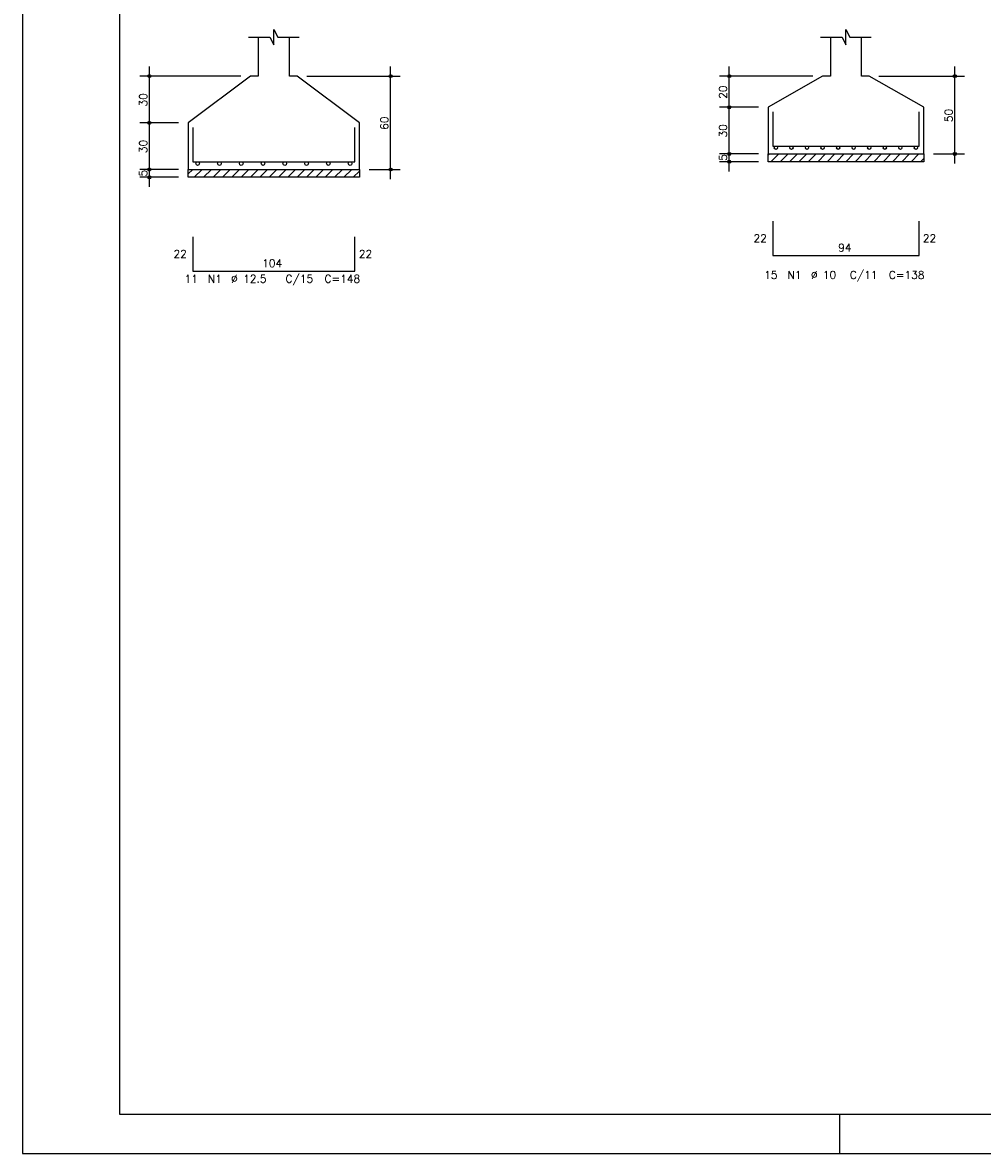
# Model space of a CAD drawing. Extents: x 0 to 84.1, y 0 to 59.4.
# Tile 1 of 6: x 0 to 24.7, y 0 to 29.1. Entities that reach past the tile are written whole.
import ezdxf

# ---------------------------------------------------------------- set-up
doc = ezdxf.new("R2010")
doc.units = 0
doc.header["$MEASUREMENT"] = 0
for name, color, linetype in [('1', 1, 'CONTINUOUS'), ('2', 2, 'CONTINUOUS'), ('3', 3, 'CONTINUOUS'), ('6', 6, 'CONTINUOUS')]:
    doc.layers.add(name, color=color, linetype=linetype)
doc.styles.get("Standard").update_dxf_attribs({"font": 'ROMANS.SHX'})

msp = doc.modelspace()

# ---------------------------------------------------------------- linework, layer by layer
at = {"layer": '1', "linetype": 'Continuous'}
for p, q in [((19.1672, 25.65844), (19.19876, 25.69)), ((19.239176, 25.49), (19.439176, 25.69)), ((19.479592, 25.49), (19.679592, 25.69)), ((19.720009, 25.49), (19.920009, 25.69)), ((19.960425, 25.49), (20.160425, 25.69)), ((20.200841, 25.49), (20.400841, 25.69)), ((20.441258, 25.49), (20.641258, 25.69)), ((20.681674, 25.49), (20.881674, 25.69)), ((20.92209, 25.49), (21.12209, 25.69)), ((21.162506, 25.49), (21.362506, 25.69)), ((21.402923, 25.49), (21.602923, 25.69)), ((21.643339, 25.49), (21.843339, 25.69)), ((21.883755, 25.49), (22.083755, 25.69)), ((22.124172, 25.49), (22.324172, 25.69)), ((22.364588, 25.49), (22.564588, 25.69)), ((22.605004, 25.49), (22.805004, 25.69)), ((22.845421, 25.49), (23.045421, 25.69)), ((4.26, 25.176219), (4.373781, 25.29)), ((4.414198, 25.09), (4.614198, 25.29)), ((4.654614, 25.09), (4.854614, 25.29)), ((4.89503, 25.09), (5.09503, 25.29)), ((5.135447, 25.09), (5.335447, 25.29)), ((5.375863, 25.09), (5.575863, 25.29)), ((5.616279, 25.09), (5.816279, 25.29)), ((5.856696, 25.09), (6.056696, 25.29)), ((6.097112, 25.09), (6.297112, 25.29)), ((6.337528, 25.09), (6.537528, 25.29)), ((6.577944, 25.09), (6.777944, 25.29)), ((6.818361, 25.09), (7.018361, 25.29)), ((7.058777, 25.09), (7.258777, 25.29)), ((7.299193, 25.09), (7.499193, 25.29)), ((7.53961, 25.09), (7.73961, 25.29)), ((7.780026, 25.09), (7.980026, 25.29)), ((8.020442, 25.09), (8.220442, 25.29)), ((8.260859, 25.09), (8.460859, 25.29)), ((23.085837, 25.49), (23.1672, 25.571363)), ((8.501275, 25.09), (8.66, 25.248725))]:
    msp.add_line(p, q, dxfattribs=at)
for points in [[(19.1672, 25.69), (23.1672, 25.69), (23.1672, 25.49), (19.1672, 25.49), (19.1672, 25.69)], [(4.26, 25.29), (8.66, 25.29), (8.66, 25.09), (4.26, 25.09), (4.26, 25.29)]]:
    msp.add_lwpolyline(points, dxfattribs=at)
at = {"layer": '2', "linetype": 'Continuous'}
for p, q in [((0, 59.400002), (0, 0)), ((3.26, 26.24), (3.26, 27.94)), ((9.46, 25.04), (9.46, 27.94)), ((18.1672, 26.64), (18.1672, 27.94)), ((23.9672, 25.44), (23.9672, 27.94)), ((5.61, 27.69), (3.01, 27.69)), ((5.86, 27.69), (5.86, 27.69)), ((7.06, 27.69), (7.06, 27.69)), ((7.31, 27.69), (9.71, 27.69)), ((20.3172, 27.69), (17.9172, 27.69)), ((20.5672, 27.69), (20.5672, 27.69)), ((21.7672, 27.69), (21.7672, 27.69)), ((22.0172, 27.69), (24.2172, 27.69)), ((18.1672, 25.44), (18.1672, 27.14)), ((3.26, 25.04), (3.26, 26.74)), ((18.9172, 26.89), (17.9172, 26.89)), ((18.9172, 26.89), (17.9172, 26.89)), ((19.1672, 26.89), (19.1672, 26.89)), ((19.1672, 26.89), (19.1672, 26.89)), ((4.01, 26.49), (3.01, 26.49)), ((4.01, 26.49), (3.01, 26.49)), ((4.26, 26.49), (4.26, 26.49)), ((4.26, 26.49), (4.26, 26.49)), ((18.1672, 25.24), (18.1672, 25.94)), ((18.9172, 25.69), (17.9172, 25.69)), ((18.9172, 25.69), (17.9172, 25.69)), ((19.1672, 25.69), (19.1672, 25.69)), ((19.1672, 25.69), (19.1672, 25.69)), ((23.1672, 25.69), (23.1672, 25.69)), ((23.4172, 25.69), (24.2172, 25.69)), ((4.01, 25.29), (3.01, 25.29)), ((4.01, 25.29), (3.01, 25.29)), ((3.26, 24.84), (3.26, 25.54)), ((4.26, 25.29), (4.26, 25.29)), ((4.26, 25.29), (4.26, 25.29)), ((8.66, 25.29), (8.66, 25.29)), ((8.91, 25.29), (9.71, 25.29)), ((18.9172, 25.49), (17.9172, 25.49)), ((19.1672, 25.49), (19.1672, 25.49)), ((4.01, 25.09), (3.01, 25.09)), ((4.26, 25.09), (4.26, 25.09)), ((21, 1), (21, 0)), ((0, 0), (84.100006, 0))]:
    msp.add_line(p, q, dxfattribs=at)
for points in [[(83.100006, 1), (2.5, 1), (2.5, 58.400002), (83.100006, 58.400002), (83.100006, 1)], [(5.81, 28.69), (6.36, 28.69), (6.46, 28.49), (6.46, 28.89), (6.56, 28.69), (7.11, 28.69)], [(20.5172, 28.69), (21.0672, 28.69), (21.1672, 28.49), (21.1672, 28.89), (21.2672, 28.69), (21.8172, 28.69)], [(6.06, 28.69), (6.06, 27.69), (5.86, 27.69), (4.26, 26.49), (4.26, 25.29), (8.66, 25.29), (8.66, 26.49), (7.06, 27.69), (6.86, 27.69), (6.86, 28.69)], [(20.7672, 28.69), (20.7672, 27.69), (20.5672, 27.69), (19.1672, 26.89), (19.1672, 25.69), (23.1672, 25.69), (23.1672, 26.89), (21.7672, 27.69), (21.5672, 27.69), (21.5672, 28.69)]]:
    msp.add_lwpolyline(points, dxfattribs=at)
for centre, radius in [((3.26, 27.69), 0.04), ((3.26, 27.69), 0.02), ((9.46, 27.69), 0.04), ((9.46, 27.69), 0.02), ((18.1672, 27.69), 0.04), ((18.1672, 27.69), 0.02), ((23.9672, 27.69), 0.04), ((23.9672, 27.69), 0.02), ((18.1672, 26.89), 0.04), ((18.1672, 26.89), 0.04), ((18.1672, 26.89), 0.02), ((18.1672, 26.89), 0.02), ((3.26, 26.49), 0.04), ((3.26, 26.49), 0.04), ((3.26, 26.49), 0.02), ((3.26, 26.49), 0.02), ((18.1672, 25.69), 0.04), ((18.1672, 25.69), 0.04), ((18.1672, 25.69), 0.02), ((18.1672, 25.69), 0.02), ((23.9672, 25.69), 0.04), ((23.9672, 25.69), 0.02), ((3.26, 25.29), 0.04), ((3.26, 25.29), 0.04), ((3.26, 25.29), 0.02), ((3.26, 25.29), 0.02), ((9.46, 25.29), 0.04), ((9.46, 25.29), 0.02), ((18.1672, 25.49), 0.04), ((18.1672, 25.49), 0.02), ((3.26, 25.09), 0.04), ((3.26, 25.09), 0.02)]:
    msp.add_circle(centre, radius, dxfattribs=at)
at = {"layer": '3', "linetype": 'Continuous'}
for centre, radius in [((19.3672, 25.84869), 0.04131), ((19.7672, 25.84869), 0.04131), ((20.1672, 25.84869), 0.04131), ((20.5672, 25.84869), 0.04131), ((20.9672, 25.84869), 0.04131), ((21.3672, 25.84869), 0.04131), ((21.7672, 25.84869), 0.04131), ((22.1672, 25.84869), 0.04131), ((22.5672, 25.84869), 0.04131), ((22.9672, 25.84869), 0.04131), ((4.5, 25.442615), 0.047385), ((5.06, 25.442615), 0.047385), ((5.62, 25.442615), 0.047385), ((6.18, 25.442615), 0.047385), ((6.74, 25.442615), 0.047385), ((7.3, 25.442615), 0.047385), ((7.86, 25.442615), 0.047385), ((8.42, 25.442615), 0.047385)]:
    msp.add_circle(centre, radius, dxfattribs=at)
at = {"layer": '6', "linetype": 'Continuous'}
for p, q in [((19.2872, 26.77), (19.2872, 25.89)), ((23.0472, 25.89), (23.0472, 26.77)), ((4.38, 26.37), (4.38, 25.49)), ((8.54, 25.49), (8.54, 26.37)), ((19.2872, 25.89), (23.0472, 25.89)), ((4.38, 25.49), (8.54, 25.49)), ((19.2872, 23.96), (19.2872, 23.08)), ((23.0472, 23.08), (23.0472, 23.96)), ((4.38, 23.56), (4.38, 22.68)), ((8.54, 22.68), (8.54, 23.56)), ((19.2872, 23.08), (23.0472, 23.08)), ((4.38, 22.68), (8.54, 22.68))]:
    msp.add_line(p, q, dxfattribs=at)

# ---------------------------------------------------------------- texts
at = {"layer": '2', "linetype": 'Continuous'}
for s, p in [('20', (18.1072, 27.11)), ('30', (3.2, 26.91)), ('50', (23.9072, 26.51)), ('60', (9.4, 26.31)), ('30', (18.1072, 26.11)), ('30', (3.2, 25.71)), ('5', (18.1072, 25.51)), ('5', (3.2, 25.11))]:
    msp.add_text(s, height=0.2, rotation=90, dxfattribs=at).set_placement(p)
for s, p in [('22', (18.7872, 23.42)), ('22', (23.1472, 23.42)), ('94', (20.9672, 23.18)), ('22', (3.88, 23.02)), ('104', (6.16, 22.78)), ('22', (8.64, 23.02)), ('15', (19.0672, 22.48)), ('N1', (19.6672, 22.48)), ('%%c 10', (20.2672, 22.48)), ('C/11', (21.2672, 22.48)), ('C=138', (22.2672, 22.48)), ('11', (4.16, 22.38)), ('N1', (4.76, 22.38)), ('%%c 12.5', (5.36, 22.38)), ('C/15', (6.76, 22.38)), ('C=148', (7.76, 22.38))]:
    msp.add_text(s, height=0.2, dxfattribs=at).set_placement(p)

doc.saveas('drawing.dxf')
